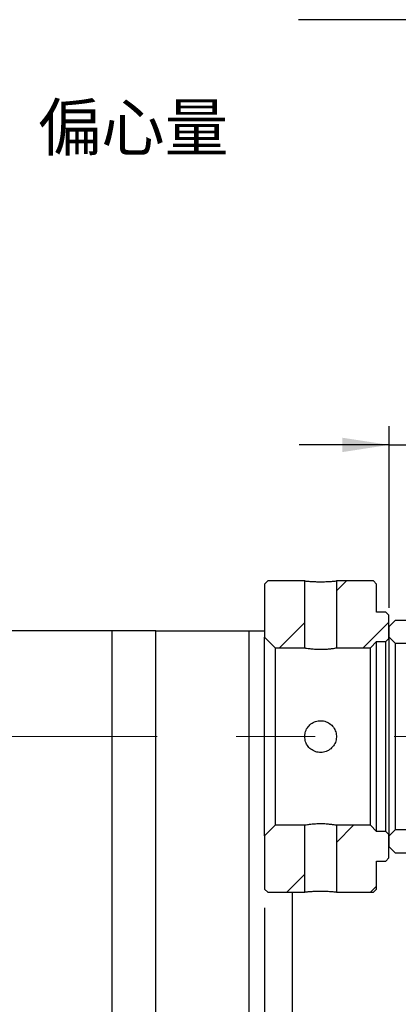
# Model space of a CAD drawing. Header units: millimetres. Extents: x 90 to 845, y 30 to 598.
# Tile 5 of 7: x 674 to 735, y 120 to 278. Entities that reach past the tile are written whole.
import ezdxf

# ---------------------------------------------------------------- set-up
doc = ezdxf.new("R2010")
doc.units = ezdxf.units.MM
doc.header["$LTSCALE"] = 3
doc.linetypes.add('CENTERX2', pattern=[20.32, 12.7, -2.54, 2.54, -2.54])
doc.layers.add('圖層0', color=7, linetype='Continuous')
doc.styles.add('SLDTEXTSTYLE0', font='MINGLIU.TTC')
doc.styles.add('SLDTEXTSTYLE2', font='MINGLIU.TTC', dxfattribs={"bigfont": 'bigfont'})
doc.styles.get("Standard").update_dxf_attribs({"font": 'MINGLIU.TTC'})
doc.dimstyles.new('SLDDIMSTYLE0', dxfattribs={"dimtxt": 0.18, "dimasz": 7.5, "dimexe": 0, "dimexo": 0.0625, "dimgap": 0, "dimtad": 0, "dimtih": 1, "dimtoh": 1, "dimdec": 0, "dimrnd": 1e-09, "dimzin": 0, "dimdsep": 46, "dimtxsty": 'STANDARD', "dimsah": 1, "dimcen": 0.09, "dimadec": 0, "dimazin": 0, "dimtfac": 7.5, "dimtdec": 0, "dimtofl": 0, "dimtmove": 0, "dimatfit": 3, "dimfxl": 1, "dimfrac": 2, "dimtolj": 1, "dimtzin": 0, "dimarcsym": 0})
doc.dimstyles.new('SLDDIMSTYLE3', dxfattribs={"dimtxt": 7.5, "dimasz": 7.5, "dimexe": 0, "dimexo": 0.0625, "dimgap": 1.875, "dimtad": 1, "dimrnd": 1e-09, "dimzin": 12, "dimdsep": 46, "dimtxsty": 'SLDTEXTSTYLE0', "dimsah": 1, "dimcen": 0.09, "dimadec": 0, "dimazin": 3, "dimtfac": 1, "dimtofl": 0, "dimtmove": 0, "dimatfit": 3, "dimfxl": 1, "dimfrac": 2, "dimtolj": 1, "dimtzin": 12, "dimarcsym": 0})
doc.dimstyles.new('SLDDIMSTYLE7', dxfattribs={"dimtxt": 7.5, "dimasz": 7.5, "dimexe": 0, "dimexo": 0.0625, "dimgap": 1.875, "dimtad": 1, "dimrnd": 1e-09, "dimzin": 12, "dimdsep": 46, "dimtxsty": 'SLDTEXTSTYLE0', "dimsah": 1, "dimcen": 0.09, "dimadec": 0, "dimazin": 3, "dimtfac": 1, "dimtmove": 0, "dimatfit": 0, "dimfxl": 1, "dimfrac": 2, "dimtolj": 1, "dimtzin": 12, "dimarcsym": 0})

# ---------------------------------------------------------------- blocks, each defined once
blk = doc.blocks.new('_D_17')
at = {"layer": '圖層0', "color": 7}
for p, q in [((713.71, 135.54), (713.71, 93.24)), ((783.71, 129.04), (783.71, 93.24)), ((713.71, 96.24), (783.71, 96.24))]:
    blk.add_line(p, q, dxfattribs=at)
for centre, start, end in [((751.92, 100.93), 153.4349, 206.5651), ((741.98, 100.93), 333.4349, 26.5651)]:
    blk.add_arc(centre, 10.47, start, end, dxfattribs=at)
for points in [[(713.71, 96.24), (721.21, 95.09), (721.21, 97.4)], [(783.71, 96.24), (776.21, 97.4), (776.21, 95.09)]]:
    blk.add_solid(points, dxfattribs=at)
at = {"layer": '圖層0', "color": 7, "insert": (742.56, 105.61), "char_height": 7.5, "attachment_point": 1, "style": 'SLDTEXTSTYLE0'}
blk.add_mtext('70', dxfattribs=at)
blk = doc.blocks.new('_D_18')
at = {"layer": '圖層0', "color": 7}
for p, q in [((733.71, 183.69), (733.71, 212.89)), ((751.71, 183.91), (751.71, 212.89)), ((733.71, 209.89), (719.28, 209.89)), ((733.71, 209.89), (751.71, 209.89)), ((751.71, 209.89), (766.13, 209.89))]:
    blk.add_line(p, q, dxfattribs=at)
for points in [[(733.71, 209.89), (726.21, 211.04), (726.21, 208.73)], [(751.71, 209.89), (759.21, 208.73), (759.21, 211.04)]]:
    blk.add_solid(points, dxfattribs=at)
at = {"layer": '圖層0', "color": 7, "insert": (737.66, 219.25), "char_height": 7.5, "attachment_point": 1, "style": 'SLDTEXTSTYLE0'}
blk.add_mtext('18', dxfattribs=at)

msp = doc.modelspace()

# ---------------------------------------------------------------- hatches: boundary and pattern name
at = {"linetype": 'Continuous', "lineweight": 18}
h = msp.add_hatch(dxfattribs=at)
h.set_pattern_fill('ANSI31', scale=3, style=0)
h.paths.add_polyline_path([(720.156, 177.286), (720.156, 188.036), (714.206, 188.036), (713.706, 187.536), (713.706, 178.986), (715.406, 177.286)], flags=0)
h = msp.add_hatch(dxfattribs=at)
h.set_pattern_fill('ANSI31', scale=3, style=0)
h.paths.add_polyline_path([(733.206, 183.036), (731.706, 183.036), (731.706, 187.536), (731.206, 188.036), (725.256, 188.036), (725.256, 177.286), (730.706, 177.286), (731.706, 178.286), (733.206, 178.286), (733.706, 178.786), (733.706, 182.536)], flags=0)
h = msp.add_hatch(dxfattribs=at)
h.set_pattern_fill('ANSI31', scale=3, style=0)
edge = h.paths.add_edge_path(flags=0)
edge.add_line((733.706, 179.036), (734.706, 178.036))
edge.add_line((734.706, 178.036), (750.706, 178.036))
edge.add_arc((750.706, 179.036), 1, 270, 360)
edge.add_line((751.706, 179.036), (751.706, 180.686))
edge.add_arc((750.706, 180.686), 1, 0, 90)
edge.add_line((750.706, 181.686), (734.706, 181.686))
edge.add_line((734.706, 181.686), (733.706, 180.686))
edge.add_line((733.706, 180.686), (733.706, 179.036))
h = msp.add_hatch(dxfattribs=at)
h.set_pattern_fill('ANSI31', scale=3, style=0)
h.paths.add_polyline_path([(713.706, 138.536), (714.206, 138.036), (720.156, 138.036), (720.156, 148.786), (715.406, 148.786), (713.706, 147.086)], flags=0)
h = msp.add_hatch(dxfattribs=at)
h.set_pattern_fill('ANSI31', scale=3, style=0)
h.paths.add_polyline_path([(731.706, 138.536), (731.706, 143.036), (733.206, 143.036), (733.706, 143.536), (733.706, 147.286), (733.206, 147.786), (731.706, 147.786), (730.706, 148.786), (725.256, 148.786), (725.256, 138.036), (731.206, 138.036)], flags=0)
h = msp.add_hatch(dxfattribs=at)
h.set_pattern_fill('ANSI31', scale=3, style=0)
edge = h.paths.add_edge_path(flags=0)
edge.add_line((734.706, 148.036), (733.706, 147.036))
edge.add_line((733.706, 147.036), (733.706, 145.386))
edge.add_line((733.706, 145.386), (734.706, 144.386))
edge.add_line((734.706, 144.386), (750.706, 144.386))
edge.add_arc((750.706, 145.386), 1, 270, 360)
edge.add_line((751.706, 145.386), (751.706, 147.036))
edge.add_arc((750.706, 147.036), 1, 0, 90)
edge.add_line((750.706, 148.036), (734.706, 148.036))

# ---------------------------------------------------------------- linework, layer by layer
at = {"color": 7, "linetype": 'Continuous', "lineweight": 25}
for p, q in [((713.706, 187.536), (714.206, 188.036)), ((713.706, 187.536), (713.706, 178.986)), ((720.156, 188.036), (714.206, 188.036)), ((720.156, 177.286), (720.156, 188.036)), ((725.256, 188.036), (725.256, 177.286)), ((731.206, 188.036), (725.256, 188.036)), ((731.206, 188.036), (731.706, 187.536)), ((731.706, 183.036), (731.706, 187.536)), ((733.206, 183.036), (731.706, 183.036)), ((733.206, 183.036), (733.706, 182.536)), ((733.706, 178.786), (733.706, 182.536)), ((733.706, 180.686), (734.706, 181.686)), ((733.706, 180.686), (733.706, 179.036)), ((750.706, 181.686), (734.706, 181.686)), ((689.206, 180.036), (658.206, 180.036)), ((689.206, 112.036), (689.206, 180.036)), ((696.206, 180.036), (689.206, 180.036)), ((696.206, 112.036), (696.206, 180.036)), ((696.206, 180.036), (711.206, 180.036)), ((711.206, 112.036), (711.206, 180.036)), ((711.206, 180.036), (713.706, 180.036)), ((715.406, 177.286), (713.706, 178.986)), ((713.706, 147.086), (713.706, 178.986)), ((733.706, 178.786), (733.206, 178.286)), ((734.706, 178.036), (733.706, 179.036)), ((733.706, 178.786), (733.706, 147.286)), ((715.406, 177.286), (715.406, 148.786)), ((715.406, 177.286), (720.156, 177.286)), ((725.256, 177.286), (730.706, 177.286)), ((731.706, 178.286), (730.706, 177.286)), ((730.706, 148.786), (730.706, 177.286)), ((731.706, 178.286), (733.206, 178.286)), ((731.706, 147.786), (731.706, 178.286)), ((733.206, 147.786), (733.206, 178.286)), ((734.706, 178.036), (734.706, 148.036)), ((734.706, 178.036), (750.706, 178.036)), ((713.706, 147.086), (715.406, 148.786)), ((720.156, 148.786), (715.406, 148.786)), ((720.156, 138.036), (720.156, 148.786)), ((730.706, 148.786), (725.256, 148.786)), ((725.256, 148.786), (725.256, 138.036)), ((730.706, 148.786), (731.706, 147.786)), ((713.706, 147.086), (713.706, 138.536)), ((733.206, 147.786), (731.706, 147.786)), ((733.206, 147.786), (733.706, 147.286)), ((733.706, 147.036), (734.706, 148.036)), ((733.706, 143.536), (733.706, 147.286)), ((750.706, 148.036), (734.706, 148.036)), ((733.706, 147.036), (733.706, 145.386)), ((734.706, 144.386), (733.706, 145.386)), ((734.706, 144.386), (750.706, 144.386)), ((731.706, 143.036), (733.206, 143.036)), ((731.706, 138.536), (731.706, 143.036)), ((733.706, 143.536), (733.206, 143.036)), ((714.206, 138.036), (713.706, 138.536)), ((714.206, 138.036), (720.156, 138.036)), ((718.206, 112.036), (718.206, 138.036)), ((725.256, 138.036), (731.206, 138.036)), ((731.706, 138.536), (731.206, 138.036))]:
    msp.add_line(p, q, dxfattribs=at)
for points, knots in [([(720.156, 188.036), (720.169, 188.035), (720.201, 188.032), (720.51, 188.001), (721.087, 187.955), (721.852, 187.916), (722.712, 187.901), (723.569, 187.916), (724.33, 187.956), (724.906, 188.001), (725.213, 188.032), (725.244, 188.035), (725.256, 188.036)], [0, 0, 0, 0, 0.0720822, 0.1788373, 0.2859662, 0.3934942, 0.5008209, 0.6076565, 0.7144792, 0.8217856, 0.9293182, 1, 1, 1, 1]), ([(720.156, 177.286), (720.184, 177.281), (720.24, 177.271), (720.671, 177.2), (721.311, 177.119), (722.116, 177.06), (722.984, 177.05), (723.815, 177.093), (724.525, 177.169), (725.034, 177.246), (725.238, 177.283), (725.253, 177.285), (725.256, 177.286)], [0, 0, 0, 0, 0.1062101, 0.2123802, 0.3195884, 0.4275492, 0.5343588, 0.639905, 0.7460431, 0.8536987, 0.9614511, 1, 1, 1, 1]), ([(720.156, 163.036), (720.184, 162.752), (720.24, 162.184), (720.671, 161.426), (721.311, 160.843), (722.116, 160.505), (722.984, 160.453), (723.815, 160.687), (724.524, 161.18), (725.036, 161.883), (725.286, 162.719), (725.245, 163.586), (724.925, 164.387), (724.36, 165.041), (723.605, 165.475), (722.747, 165.634), (721.892, 165.503), (721.129, 165.101), (720.54, 164.468), (720.207, 163.74), (720.171, 163.244), (720.156, 163.036)], [0, 0, 0, 0, 0.0531087, 0.1061975, 0.1598052, 0.2137894, 0.2671979, 0.3199746, 0.3730474, 0.4268789, 0.4807588, 0.5339111, 0.5866956, 0.6400154, 0.6939716, 0.7476725, 0.8006001, 0.8534533, 0.9070337, 0.9610209, 1, 1, 1, 1]), ([(725.256, 148.786), (725.245, 148.788), (725.215, 148.794), (724.923, 148.844), (724.361, 148.924), (723.605, 148.995), (722.747, 149.025), (721.892, 149.001), (721.129, 148.933), (720.54, 148.852), (720.207, 148.795), (720.171, 148.789), (720.156, 148.786)], [0, 0, 0, 0, 0.0680889, 0.1736276, 0.2802368, 0.3881182, 0.4954894, 0.6013143, 0.7069904, 0.8141205, 0.922064, 1, 1, 1, 1]), ([(725.256, 138.036), (725.243, 138.037), (725.212, 138.041), (724.902, 138.071), (724.326, 138.117), (723.561, 138.156), (722.701, 138.172), (721.844, 138.156), (721.083, 138.117), (720.507, 138.071), (720.2, 138.041), (720.169, 138.037), (720.156, 138.036)], [0, 0, 0, 0, 0.0720822, 0.1788373, 0.2859662, 0.3934942, 0.5008209, 0.6076565, 0.7144792, 0.8217856, 0.9293182, 1, 1, 1, 1])]:
    msp.add_open_spline(points, degree=3, knots=knots, dxfattribs=at)
at = {"layer": '圖層0', "color": 7, "linetype": 'CENTERX2', "lineweight": 18, "ltscale": 1.666667}
msp.add_line((798.018, 163.036), (567.985, 163.036), dxfattribs=at)

# ---------------------------------------------------------------- texts
at = {"layer": '圖層0', "color": 7, "insert": (677.192, 264.626), "char_height": 7.5, "attachment_point": 1, "style": 'SLDTEXTSTYLE2'}
msp.add_mtext('\\M+195CE\\M+19053\\M+197CA', dxfattribs=at)

# ---------------------------------------------------------------- dimensions: what is measured, and where the dimension line sits
at = {"layer": '圖層0', "color": 7}
dim = msp.add_linear_dim(base=(751.706, 209.885), p1=(733.706, 180.686), p2=(751.706, 180.911), dimstyle='SLDDIMSTYLE7', dxfattribs=at)
dim.commit()
dim.dimension.update_dxf_attribs({"geometry": '_D_18', "text_midpoint": (742.055, 209.885), "dimtype": 160})
dim = msp.add_linear_dim(base=(783.706, 96.245), p1=(713.706, 138.536), p2=(783.706, 132.036), text='(<>)', dimstyle='SLDDIMSTYLE3', dxfattribs=at)
dim.commit()
dim.dimension.update_dxf_attribs({"geometry": '_D_17', "text_midpoint": (746.953, 96.245), "dimtype": 160})

# ---------------------------------------------------------------- leaders
msp.add_leader([(831.564, 163.934), (831.367, 278.182), (719.17, 278.182)], dimstyle='SLDDIMSTYLE0', dxfattribs=at)

doc.saveas('drawing.dxf')
